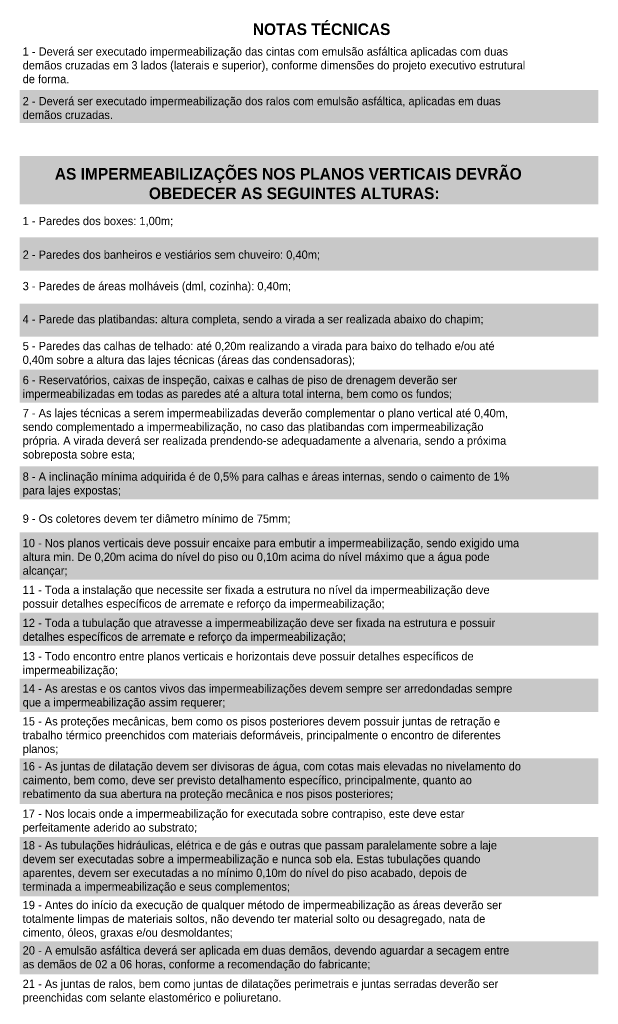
# Model space of a CAD drawing. Header units: millimetres. Extents: x -18260 to 188148, y -14086 to 2351883.
# Tile 251 of 256: x 150338 to 167838, y 459 to 30229. Entities that reach past the tile are written whole.
import ezdxf

# ---------------------------------------------------------------- set-up
doc = ezdxf.new("R2010")
doc.units = ezdxf.units.MM
doc.layers.add('A-DETL-GENF', color=92, linetype='Continuous', lineweight=50)
doc.layers.add('G-ANNO-TEXT', color=231, linetype='Continuous', lineweight=9)
doc.styles.add('Century Gothic_5', font='GOTHIC.TTF', dxfattribs={"height": 250})
doc.styles.add('Century Gothic_B', font='GOTHICB.TTF', dxfattribs={"height": 350})

msp = doc.modelspace()

# ---------------------------------------------------------------- hatches: boundary and pattern name
at = {"layer": 'A-DETL-GENF'}
for color, points in [(121, [(167838.41, 27105.887), (167838.41, 28105.887), (150338.41, 28105.887), (150338.41, 27105.887)]), (215, [(167838.41, 24644.964), (167838.41, 26110.887), (150338.41, 26110.887), (150338.41, 24644.964)]), (121, [(167838.41, 22645.887), (167838.41, 23645.887), (150338.41, 23645.887), (150338.41, 22645.887)]), (121, [(167838.41, 20645.887), (167838.41, 21645.887), (150338.41, 21645.887), (150338.41, 20645.887)]), (121, [(167838.41, 18645.887), (167838.41, 19645.887), (150338.41, 19645.887), (150338.41, 18645.887)]), (121, [(167838.41, 15725.887), (167838.41, 16725.887), (150338.41, 16725.887), (150338.41, 15725.887)]), (121, [(167838.41, 13300.634), (167838.41, 14725.887), (150338.41, 14725.887), (150338.41, 13300.634)]), (121, [(167838.41, 11300.887), (167838.41, 12300.887), (150338.41, 12300.887), (150338.41, 11300.887)]), (121, [(167838.41, 9300.887), (167838.41, 10300.887), (150338.41, 10300.887), (150338.41, 9300.887)]), (121, [(167838.41, 6520.186), (167838.41, 7900.887), (150338.41, 7900.887), (150338.41, 6520.186)]), (121, [(167838.41, 3728.331), (167838.41, 5520.887), (150338.41, 5520.887), (150338.41, 3728.331)]), (121, [(167838.41, 1365.887), (167838.41, 2365.887), (150338.41, 2365.887), (150338.41, 1365.887)])]:
    msp.add_hatch(color=color, dxfattribs=at).paths.add_polyline_path(points)

# ---------------------------------------------------------------- texts
at = {"layer": 'G-ANNO-TEXT', "color": 7, "attachment_point": 1}
for s, insert, char_height, width, style in [('NOTAS TÉCNICAS', (157389.293, 30115.975), 350, 4986.49625, 'Century Gothic_B'), ('1 - Deverá ser executado impermeabilização das cintas com emulsão asfáltica aplicadas com duas ', (150428.171, 29392.528), 250, 20916.02687, 'Century Gothic_5'), ('demãos cruzadas em 3 lados (laterais e superior), conforme dimensões do projeto executivo estrutural ', (150428.171, 28975.809), 250, 21204.63438, 'Century Gothic_5'), ('de forma.', (150428.171, 28559.091), 250, 2028.26938, 'Century Gothic_5'), ('2 - Deverá ser executado impermeabilização dos ralos com emulsão asfáltica, aplicadas em duas ', (150428.171, 27892.528), 250, 20483.11562, 'Century Gothic_5'), ('demãos cruzadas.', (150428.171, 27475.809), 250, 3808.01562, 'Century Gothic_5'), ('AS IMPERMEABILIZAÇÕES NOS PLANOS VERTICAIS DEVRÃO ', (151401.645, 25743.975), 350, 16995.775, 'Century Gothic_B'), ('OBEDECER AS SEGUINTES ALTURAS:', (154245.915, 25155.277), 350, 9924.89125, 'Century Gothic_B'), ('1 - Paredes dos boxes: 1,00m;', (150428.171, 24268.115), 250, 6028.69, 'Century Gothic_5'), ('2 - Paredes dos banheiros e vestiários sem chuveiro: 0,40m;', (150428.171, 23250.553), 250, 12105.48125, 'Century Gothic_5'), ('3 - Paredes de áreas molháveis (dml, cozinha): 0,40m;', (150428.171, 22300.261), 250, 11071.30437, 'Century Gothic_5'), ('4 - Parede das platibandas: altura completa, sendo a virada a ser realizada abaixo do chapim;', (150428.171, 21300.261), 250, 19753.58, 'Century Gothic_5'), ('5 - Paredes das calhas de telhado: até 0,20m realizando a virada para baixo do telhado e/ou até ', (150428.171, 20488.115), 250, 20362.8625, 'Century Gothic_5'), ('0,40m sobre a altura das lajes técnicas (áreas das condensadoras);', (150428.171, 20071.397), 250, 13893.24438, 'Century Gothic_5'), ('6 - Reservatórios, caixas de inspeção, caixas e calhas de piso de drenagem deverão ser ', (150428.171, 19460.261), 250, 18342.61, 'Century Gothic_5'), ('impermeabilizadas em todas as paredes até a altura total interna, bem como os fundos;', (150428.171, 19043.542), 250, 18334.59312, 'Century Gothic_5'), ('7 - As lajes técnicas a serem impermeabilizadas deverão complementar o plano vertical até 0,40m, ', (150428.171, 18460.261), 250, 20699.57125, 'Century Gothic_5'), ('sendo complementado a impermeabilização, no caso das platibandas com impermeabilização ', (150428.171, 18043.542), 250, 20178.47438, 'Century Gothic_5'), ('própria. A virada deverá ser realizada prendendo-se adequadamente a alvenaria, sendo a próxima ', (150428.171, 17626.824), 250, 20875.9425, 'Century Gothic_5'), ('sobreposta sobre esta;', (150428.171, 17210.105), 250, 4673.83813, 'Century Gothic_5'), ('8 - A inclinação mínima adquirida é de 0,5% para calhas e áreas internas, sendo o caimento de 1% ', (150428.171, 16540.261), 250, 20595.35188, 'Century Gothic_5'), ('para lajes expostas;', (150428.171, 16123.542), 250, 4072.5725, 'Century Gothic_5'), ('9 - Os coletores devem ter diâmetro mínimo de 75mm;', (150428.171, 15268.115), 250, 11287.76, 'Century Gothic_5'), ('10 - Nos planos verticais deve possuir encaixe para embutir a impermeabilização, sendo exigido uma ', (150428.171, 14530.553), 250, 21060.33062, 'Century Gothic_5'), ('altura min. De 0,20m acima do nível do piso ou 0,10m acima do nível máximo que a água pode ', (150428.171, 14113.834), 250, 20042.1875, 'Century Gothic_5'), ('alcançar;', (150428.171, 13697.115), 250, 2004.21875, 'Century Gothic_5'), ('11 - Toda a instalação que necessite ser fixada a estrutura no nível da impermeabilização deve ', (150428.171, 13115.261), 250, 19865.81625, 'Century Gothic_5'), ('possuir detalhes específicos de arremate e reforço da impermeabilização;', (150428.171, 12698.542), 250, 15408.43375, 'Century Gothic_5'), ('12 - Toda a tubulação que atravesse a impermeabilização deve ser fixada na estrutura e possuir ', (150428.171, 12115.261), 250, 20042.1875, 'Century Gothic_5'), ('detalhes específicos de arremate e reforço da impermeabilização;', (150428.171, 11698.542), 250, 13909.27813, 'Century Gothic_5'), ('13 - Todo encontro entre planos verticais e horizontais deve possuir detalhes específicos de ', (150428.171, 11108.115), 250, 18911.80812, 'Century Gothic_5'), ('impermeabilização;', (150428.171, 10691.397), 250, 4128.69063, 'Century Gothic_5'), ('14 - As arestas e os cantos vivos das impermeabilizações devem sempre ser arredondadas sempre ', (150428.171, 10130.553), 250, 20475.09875, 'Century Gothic_5'), ('que a impermeabilização assim requerer;', (150428.171, 9713.834), 250, 8578.05625, 'Century Gothic_5'), ('15 - As proteções mecânicas, bem como os pisos posteriores devem possuir juntas de retração e ', (150428.171, 9140.261), 250, 20082.27187, 'Century Gothic_5'), ('trabalho térmico preenchidos com materiais deformáveis, principalmente o encontro de diferentes ', (150428.171, 8723.542), 250, 20659.48687, 'Century Gothic_5'), ('planos;', (150428.171, 8306.824), 250, 1491.13875, 'Century Gothic_5'), ('16 - As juntas de dilatação devem ser divisoras de água, com cotas mais elevadas no nivelamento do ', (150428.171, 7780.261), 250, 21228.685, 'Century Gothic_5'), ('caimento, bem como, deve ser previsto detalhamento específico, principalmente, quanto ao ', (150428.171, 7363.542), 250, 19593.2425, 'Century Gothic_5'), ('rebatimento da sua abertura na proteção mecânica e nos pisos posteriores;', (150428.171, 6946.824), 250, 15801.26063, 'Century Gothic_5'), ('17 - Nos locais onde a impermeabilização for executada sobre contrapiso, este deve estar ', (150428.171, 6348.115), 250, 18863.70687, 'Century Gothic_5'), ('perfeitamente aderido ao substrato;', (150428.171, 5931.397), 250, 7511.81188, 'Century Gothic_5'), ('18 - As tubulações hidráulicas, elétrica e de gás e outras que passam paralelamente sobre a laje ', (150428.171, 5392.963), 250, 20146.40688, 'Century Gothic_5'), ('devem ser executadas sobre a impermeabilização e nunca sob ela. Estas tubulações quando ', (150428.171, 4976.245), 250, 19593.2425, 'Century Gothic_5'), ('aparentes, devem ser executadas a no mínimo 0,10m do nível do piso acabado, depois de ', (150428.171, 4559.526), 250, 19064.12875, 'Century Gothic_5'), ('terminada a impermeabilização e seus complementos;', (150428.171, 4142.807), 250, 11448.0975, 'Century Gothic_5'), ('19 - Antes do início da execução de qualquer método de impermeabilização as áreas deverão ser ', (150428.171, 3586.713), 250, 20643.45312, 'Century Gothic_5'), ('totalmente limpas de materiais soltos, não devendo ter material solto ou desagregado, nata de ', (150428.171, 3169.994), 250, 19986.06937, 'Century Gothic_5'), ('cimento, óleos, graxas e/ou desmoldantes;', (150428.171, 2753.276), 250, 8914.765, 'Century Gothic_5'), ('20 - A emulsão asfáltica deverá ser aplicada em duas demãos, devendo aguardar a secagem entre ', (150428.171, 2214.654), 250, 20996.19563, 'Century Gothic_5'), ('as demãos de 02 a 06 horas, conforme a recomendação do fabricante; ', (150428.171, 1797.935), 250, 15079.74187, 'Century Gothic_5'), ('21 - As juntas de ralos, bem como juntas de dilatações perimetrais e juntas serradas deverão ser ', (150428.171, 1203.83), 250, 19921.93438, 'Century Gothic_5'), ('preenchidas com selante elastomérico e poliuretano.', (150428.171, 787.111), 250, 11095.355, 'Century Gothic_5')]:
    msp.add_mtext(s, dxfattribs=dict(at, insert=insert, char_height=char_height, width=width, style=style))

doc.saveas('drawing.dxf')
